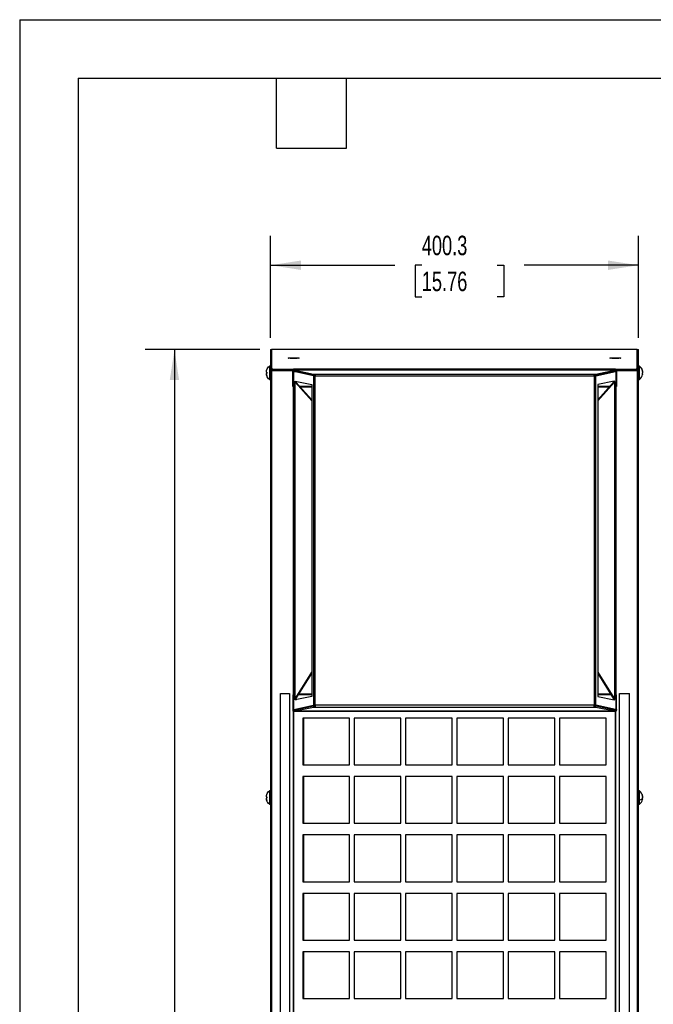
# Model space of a CAD drawing. Header units: millimetres. Extents: x 0 to 2794, y 0 to 2159.
# Tile 3 of 16: x 0 to 689, y 1088 to 2159. Entities that reach past the tile are written whole.
import ezdxf

# ---------------------------------------------------------------- set-up
doc = ezdxf.new("R2010")
doc.units = ezdxf.units.MM
doc.header["$LTSCALE"] = 10
doc.layers.add('DIMENSIONS', color=140, linetype='Continuous', lineweight=25)
doc.layers.add('TEXT', color=140, linetype='Continuous', lineweight=25)
doc.styles.add('SLDTEXTSTYLE0', font='TXT', dxfattribs={"width": 0.7})
doc.dimstyles.new('SLDDIMSTYLE2', dxfattribs={"dimtxt": 21.580078, "dimasz": 33.02, "dimexe": 0, "dimexo": 0.0625, "dimgap": 5.39502, "dimtad": 0, "dimtih": 1, "dimtoh": 1, "dimdec": 1, "dimrnd": 1e-09, "dimzin": 12, "dimdsep": 46, "dimtxsty": 'SLDTEXTSTYLE0', "dimsah": 1, "dimcen": 0.09, "dimadec": 0, "dimazin": 3, "dimtfac": 1, "dimtdec": 1, "dimtofl": 0, "dimtmove": 0, "dimatfit": 3, "dimfxl": 0, "dimfrac": 2, "dimtolj": 1, "dimtzin": 12, "dimarcsym": 0})

# ---------------------------------------------------------------- blocks, each defined once
blk = doc.blocks.new('_D_19')
at = {"layer": 'DIMENSIONS'}
for p, q in [((261.4, 1800.2), (136.6, 1800.2)), ((168.4, 1800.2), (168.4, 987.3)), ((127.3, 948.2), (120.1, 948.2)), ((120.1, 948.2), (120.1, 913.9)), ((209.4, 948.2), (216.7, 948.2)), ((216.7, 948.2), (216.7, 913.9)), ((120.1, 913.9), (127.3, 913.9)), ((216.7, 913.9), (209.4, 913.9)), ((168.4, 348.1), (168.4, 909.1)), ((284.1, 348.1), (136.6, 348.1))]:
    blk.add_line(p, q, dxfattribs=at)
for points in [[(168.4, 1800.2), (163.3, 1767.2), (173.4, 1767.2)], [(168.4, 348.1), (173.4, 381.1), (163.3, 381.1)]]:
    blk.add_solid(points, dxfattribs=at)
at = {"layer": 'DIMENSIONS', "char_height": 21.17, "attachment_point": 1, "style": 'SLDTEXTSTYLE0'}
for s, insert in [('1452.1', (118.3, 980.3)), ('57.17', (127.3, 941.2))]:
    blk.add_mtext(s, dxfattribs=dict(at, insert=insert))
blk = doc.blocks.new('_D_20')
at = {"layer": 'DIMENSIONS'}
for p, q in [((272.9, 1812.9), (272.9, 1923.8)), ((673.2, 1812.9), (673.2, 1923.8)), ((272.9, 1892), (408.1, 1892)), ((437.4, 1892), (430.1, 1892)), ((430.1, 1892), (430.1, 1857.7)), ((519.4, 1892), (526.7, 1892)), ((526.7, 1892), (526.7, 1857.7)), ((673.2, 1892), (548.7, 1892)), ((430.1, 1857.7), (437.4, 1857.7)), ((526.7, 1857.7), (519.4, 1857.7))]:
    blk.add_line(p, q, dxfattribs=at)
for points in [[(272.9, 1892), (305.9, 1886.9), (305.9, 1897.1)], [(673.2, 1892), (640.1, 1897.1), (640.1, 1886.9)]]:
    blk.add_solid(points, dxfattribs=at)
at = {"layer": 'DIMENSIONS', "char_height": 21.17, "attachment_point": 1, "style": 'SLDTEXTSTYLE0'}
for s, insert in [('400.3', (437.4, 1924.1)), ('15.76', (437.4, 1885))]:
    blk.add_mtext(s, dxfattribs=dict(at, insert=insert))

msp = doc.modelspace()

# ---------------------------------------------------------------- linework, layer by layer
at = {"color": 7, "linetype": 'Continuous'}
for q in [(0.02, 0.03), (2794.02, 2159.03)]:
    msp.add_line((0.02, 2159.03), q, dxfattribs=at)
for p, q in [((272.87, 1800.2), (274.01, 1800.2)), ((272.87, 1800.2), (272.87, 1779.36)), ((274.01, 1800.2), (274.01, 1779.36)), ((274.11, 1800.19), (274.11, 1779.38)), ((671.91, 1800.19), (274.11, 1800.19)), ((671.91, 1779.38), (671.91, 1800.19)), ((672.01, 1800.2), (673.15, 1800.2)), ((672.01, 1779.36), (672.01, 1800.2)), ((673.15, 1779.36), (673.15, 1800.2)), ((274.01, 1788.72), (274.11, 1788.75)), ((298.01, 1790.68), (298.01, 1791.31)), ((648.01, 1790.68), (648.01, 1791.31)), ((272.87, 1778.05), (272.07, 1778.05)), ((272.87, 1779.36), (274.01, 1779.36)), ((272.87, 1779.36), (272.87, 1777.5)), ((274.11, 1781.55), (274.01, 1781.55)), ((274.01, 1779.36), (274.01, 1777.5)), ((274.11, 1779.38), (274.72, 1779.38)), ((274.11, 1778.24), (274.11, 1779.38)), ((274.11, 1778.24), (274.72, 1778.24)), ((274.11, 1778.24), (274.11, 1777.51)), ((274.72, 1779.38), (274.72, 1778.24)), ((275.25, 1778.05), (275.25, 1777.47)), ((275.3, 1779.34), (297.89, 1779.02)), ((275.3, 1778.2), (275.3, 1779.34)), ((275.3, 1778.2), (297.63, 1777.89)), ((276.68, 1778.05), (276.68, 1777.45)), ((278.61, 1777.43), (278.61, 1778.15)), ((279.96, 1778.13), (279.96, 1777.41)), ((280.41, 1778.13), (280.41, 1777.4)), ((296.04, 1777.91), (296.04, 1777.18)), ((296.75, 1777.9), (296.75, 1777.17)), ((648.73, 1778.21), (297.8, 1778.21)), ((297.82, 1778.2), (319.58, 1773.63)), ((297.82, 1778.2), (648.71, 1778.2)), ((297.82, 1778.2), (297.82, 1777.06)), ((297.89, 1779.02), (297.89, 1778.21)), ((648.13, 1779.02), (297.89, 1779.02)), ((626.95, 1773.63), (648.71, 1778.2)), ((648.13, 1779.02), (670.72, 1779.34)), ((648.13, 1779.02), (648.13, 1778.21)), ((648.71, 1777.06), (648.71, 1778.2)), ((648.9, 1777.89), (670.72, 1778.2)), ((663.1, 1778.09), (663.1, 1777.37)), ((663.54, 1778.1), (663.54, 1777.37)), ((664.68, 1777.39), (664.68, 1778.05)), ((666.04, 1777.41), (666.04, 1778.13)), ((666.83, 1778.14), (666.83, 1777.42)), ((668.25, 1778.16), (668.25, 1777.44)), ((669.75, 1777.46), (669.75, 1778.05)), ((670.77, 1778.05), (669.88, 1778.05)), ((670.72, 1779.34), (670.72, 1778.2)), ((670.77, 1777.47), (670.77, 1778.2)), ((671.3, 1779.38), (671.91, 1779.38)), ((671.3, 1778.24), (671.3, 1779.38)), ((671.3, 1778.24), (671.91, 1778.24)), ((671.91, 1778.24), (671.91, 1779.38)), ((671.91, 1777.51), (671.91, 1778.24)), ((672.01, 1778.05), (671.91, 1778.05)), ((672.01, 1777.5), (672.01, 1779.36)), ((672.01, 1779.36), (673.15, 1779.36)), ((673.15, 1777.5), (673.15, 1779.36)), ((673.95, 1778.05), (673.15, 1778.05)), ((674.33, 1782.33), (673.95, 1782.33)), ((268.87, 1775.75), (268.45, 1775.79)), ((268.87, 1774.36), (268.45, 1774.32)), ((272.87, 1775.05), (272.07, 1775.05)), ((272.07, 1772.05), (272.87, 1772.05)), ((272.87, 1777.5), (272.87, 348.05)), ((272.87, 1777.5), (274.01, 1777.5)), ((274.3, 348.05), (274.3, 1777.48)), ((274.3, 1777.48), (297.61, 1777.15)), ((274.3, 1777.48), (274.59, 1777.48)), ((274.59, 1777.48), (297.47, 1777.16)), ((297.33, 1760.25), (297.33, 1776.27)), ((297.33, 1776.27), (301.57, 1776.27)), ((297.82, 1777.06), (319.58, 1772.49)), ((297.94, 1775.26), (297.94, 1759.25)), ((319.69, 1771.74), (298.19, 1776.26)), ((298.19, 1776.26), (299.3, 1776.26)), ((320.8, 1771.74), (299.3, 1776.26)), ((321.56, 1772.27), (318.33, 1772.27)), ((319.58, 1773.63), (321.56, 1773.63)), ((319.58, 1773.63), (319.58, 1772.49)), ((319.58, 1772.49), (321.56, 1772.49)), ((319.69, 1771.74), (319.69, 1413.46)), ((319.69, 1771.74), (320.8, 1771.74)), ((321.56, 1773.63), (624.97, 1773.63)), ((321.56, 1413.49), (321.56, 1771.71)), ((321.56, 1771.71), (624.97, 1771.71)), ((624.97, 1773.63), (626.95, 1773.63)), ((624.97, 1772.49), (626.95, 1772.49)), ((628.21, 1772.27), (624.97, 1772.27)), ((624.97, 1771.71), (624.97, 1413.49)), ((625.74, 1771.74), (647.24, 1776.26)), ((625.74, 1771.74), (626.85, 1771.74)), ((626.85, 1771.74), (648.34, 1776.26)), ((626.85, 1413.46), (626.85, 1771.74)), ((626.95, 1772.49), (648.71, 1777.06)), ((626.95, 1772.49), (626.95, 1773.63)), ((644.97, 1776.27), (649.21, 1776.27)), ((647.24, 1776.26), (648.34, 1776.26)), ((648.6, 1775.26), (648.6, 1759.25)), ((649.06, 1777.16), (671.72, 1777.48)), ((649.06, 1777.17), (671.43, 1777.48)), ((649.21, 1776.27), (649.21, 1760.25)), ((671.43, 1777.48), (671.72, 1777.48)), ((671.72, 1777.48), (671.72, 348.05)), ((672.01, 1777.5), (673.15, 1777.5)), ((673.15, 348.05), (673.15, 1777.5)), ((673.15, 1773.85), (673.95, 1773.85)), ((673.15, 1772.05), (673.95, 1772.05)), ((673.95, 1767.78), (674.33, 1767.78)), ((677.15, 1773.74), (677.57, 1773.75)), ((677.15, 1773.73), (677.65, 1773.69)), ((677.15, 1773.72), (677.57, 1773.68)), ((677.26, 1774.53), (677.65, 1774.52)), ((677.59, 1776.41), (677.65, 1776.42)), ((297.94, 1760.25), (297.33, 1760.25)), ((297.61, 1760.25), (297.61, 1424.95)), ((297.88, 1759.25), (297.88, 1425.95)), ((297.94, 1759.25), (297.94, 1425.95)), ((299.04, 1765.46), (299.87, 1765.46)), ((299.04, 1764.89), (299.04, 1765.46)), ((299.17, 1764.89), (299.04, 1764.89)), ((299.17, 1420.31), (299.17, 1764.89)), ((299.17, 1764.89), (300.28, 1764.89)), ((299.55, 1420.48), (299.55, 1764.77)), ((317.75, 1744.51), (299.55, 1764.77)), ((299.55, 1764.77), (300.44, 1764.77)), ((299.87, 1765.89), (317.75, 1762.13)), ((299.87, 1765.46), (299.87, 1765.89)), ((299.87, 1765.46), (300.98, 1765.46)), ((300.15, 1764.89), (300.15, 1765.46)), ((317.75, 1745.5), (300.44, 1764.77)), ((300.98, 1765.46), (300.98, 1765.66)), ((317.75, 1760.25), (304.5, 1760.25)), ((317.75, 1759.25), (305.4, 1759.25)), ((317.75, 1762.13), (317.75, 1423.07)), ((646.66, 1765.89), (628.78, 1762.13)), ((646.99, 1764.77), (628.78, 1744.51)), ((646.1, 1764.77), (628.78, 1745.5)), ((628.78, 1762.13), (628.78, 1423.07)), ((642.04, 1760.25), (628.78, 1760.25)), ((641.14, 1759.25), (628.78, 1759.25)), ((645.55, 1765.46), (645.55, 1765.66)), ((646.66, 1765.46), (645.55, 1765.46)), ((646.99, 1764.77), (646.1, 1764.77)), ((646.25, 1764.89), (647.36, 1764.89)), ((646.39, 1764.89), (646.39, 1765.46)), ((646.66, 1765.46), (646.66, 1765.89)), ((647.5, 1765.46), (646.66, 1765.46)), ((646.99, 1764.77), (646.99, 1420.48)), ((647.36, 1420.31), (647.36, 1764.89)), ((647.36, 1764.89), (647.5, 1764.89)), ((647.5, 1764.89), (647.5, 1765.46)), ((649.21, 1760.25), (648.6, 1760.25)), ((648.6, 1759.25), (648.6, 1425.95)), ((648.66, 1425.95), (648.66, 1759.25)), ((299.55, 1420.48), (317.75, 1449.41)), ((300.44, 1420.48), (317.75, 1448)), ((628.78, 1449.41), (646.99, 1420.48)), ((628.78, 1448), (646.1, 1420.48)), ((283.71, 1426.18), (293.59, 1426.18)), ((283.71, 561.18), (283.71, 1426.18)), ((293.59, 1426.18), (293.59, 561.18)), ((297.33, 1424.95), (297.33, 1408.92)), ((297.94, 1424.95), (297.33, 1424.95)), ((297.94, 1425.95), (297.94, 1409.94)), ((317.75, 1424.95), (303.25, 1424.95)), ((303.88, 1425.95), (317.75, 1425.95)), ((628.78, 1425.95), (642.66, 1425.95)), ((643.29, 1424.95), (628.78, 1424.95)), ((648.6, 1425.95), (648.6, 1409.94)), ((649.21, 1424.95), (648.6, 1424.95)), ((649.21, 1408.92), (649.21, 1424.95)), ((652.43, 561.18), (652.43, 1426.18)), ((652.43, 1426.18), (663.51, 1426.18)), ((663.51, 561.18), (663.51, 1426.18)), ((298.19, 1408.94), (319.69, 1413.46)), ((299.04, 1420.31), (299.17, 1420.31)), ((299.04, 1419.74), (299.04, 1420.31)), ((299.87, 1419.74), (299.04, 1419.74)), ((300.28, 1420.31), (299.17, 1420.31)), ((299.3, 1408.94), (320.8, 1413.46)), ((299.55, 1420.48), (300.44, 1420.48)), ((317.75, 1423.07), (299.87, 1419.31)), ((299.87, 1419.31), (299.87, 1419.74)), ((299.87, 1419.74), (300.98, 1419.74)), ((300.15, 1419.74), (300.15, 1420.31)), ((300.98, 1419.54), (300.98, 1419.74)), ((320.8, 1413.46), (319.69, 1413.46)), ((624.97, 1413.49), (321.56, 1413.49)), ((626.85, 1413.46), (625.74, 1413.46)), ((647.24, 1408.94), (625.74, 1413.46)), ((648.34, 1408.94), (626.85, 1413.46)), ((628.78, 1423.07), (646.66, 1419.31)), ((645.55, 1419.74), (646.66, 1419.74)), ((646.1, 1420.48), (646.99, 1420.48)), ((647.36, 1420.31), (646.25, 1420.31)), ((646.39, 1419.74), (646.39, 1420.31)), ((646.66, 1419.31), (646.66, 1419.74)), ((646.66, 1419.74), (647.5, 1419.74)), ((647.5, 1420.31), (647.36, 1420.31)), ((647.5, 1419.74), (647.5, 1420.31)), ((297.33, 1408.92), (298.01, 1408.92)), ((297.61, 1407.36), (297.61, 348.05)), ((297.8, 1406.99), (648.73, 1406.99)), ((297.82, 1408.14), (319.58, 1412.7)), ((297.82, 1407), (319.58, 1411.56)), ((297.82, 1408.14), (297.82, 1407)), ((648.71, 1407), (297.82, 1407)), ((298.11, 348.05), (298.11, 1406.99)), ((298.19, 1408.94), (299.3, 1408.94)), ((299.59, 1408.92), (301.57, 1408.92)), ((319.58, 1411.56), (319.58, 1412.7)), ((319.58, 1412.7), (321.56, 1412.7)), ((319.58, 1411.56), (321.56, 1411.56)), ((321.56, 1411.56), (624.97, 1411.56)), ((624.97, 1412.7), (626.95, 1412.7)), ((624.97, 1411.56), (626.95, 1411.56)), ((626.95, 1411.56), (626.95, 1412.7)), ((626.95, 1412.7), (648.71, 1408.14)), ((626.95, 1411.56), (648.71, 1407)), ((644.97, 1408.92), (647.06, 1408.92)), ((647.24, 1408.94), (648.34, 1408.94)), ((647.91, 1406.99), (647.91, 348.05)), ((648.37, 1408.92), (649.21, 1408.92)), ((648.41, 348.05), (648.41, 1406.99)), ((648.71, 1407), (648.71, 1408.14)), ((358.71, 1399.38), (307.91, 1399.38)), ((307.91, 1399.38), (307.91, 1348.58)), ((309.11, 1348.58), (309.11, 1399.38)), ((358.71, 1348.58), (358.71, 1399.38)), ((414.59, 1399.38), (363.79, 1399.38)), ((363.79, 1399.38), (363.79, 1348.58)), ((414.59, 1348.58), (414.59, 1399.38)), ((470.47, 1399.38), (419.67, 1399.38)), ((419.67, 1399.38), (419.67, 1348.58)), ((470.47, 1348.58), (470.47, 1399.38)), ((526.35, 1399.38), (475.55, 1399.38)), ((475.55, 1399.38), (475.55, 1348.58)), ((526.35, 1348.58), (526.35, 1399.38)), ((582.23, 1399.38), (531.43, 1399.38)), ((531.43, 1399.38), (531.43, 1348.58)), ((582.23, 1348.58), (582.23, 1399.38)), ((638.11, 1399.38), (587.31, 1399.38)), ((587.31, 1399.38), (587.31, 1348.58)), ((638.11, 1348.58), (638.11, 1399.38)), ((307.91, 1348.58), (358.71, 1348.58)), ((363.79, 1348.58), (414.59, 1348.58)), ((419.67, 1348.58), (470.47, 1348.58)), ((475.55, 1348.58), (526.35, 1348.58)), ((531.43, 1348.58), (582.23, 1348.58)), ((587.31, 1348.58), (638.11, 1348.58)), ((358.71, 1335.88), (307.91, 1335.88)), ((307.91, 1335.88), (307.91, 1285.08)), ((309.11, 1285.08), (309.11, 1335.88)), ((358.71, 1285.08), (358.71, 1335.88)), ((414.59, 1335.88), (363.79, 1335.88)), ((363.79, 1335.88), (363.79, 1285.08)), ((414.59, 1285.08), (414.59, 1335.88)), ((470.47, 1335.88), (419.67, 1335.88)), ((419.67, 1335.88), (419.67, 1285.08)), ((470.47, 1285.08), (470.47, 1335.88)), ((526.35, 1335.88), (475.55, 1335.88)), ((475.55, 1335.88), (475.55, 1285.08)), ((526.35, 1285.08), (526.35, 1335.88)), ((582.23, 1335.88), (531.43, 1335.88)), ((531.43, 1335.88), (531.43, 1285.08)), ((582.23, 1285.08), (582.23, 1335.88)), ((638.11, 1335.88), (587.31, 1335.88)), ((587.31, 1335.88), (587.31, 1285.08)), ((638.11, 1285.08), (638.11, 1335.88)), ((674.33, 1320.33), (673.95, 1320.33)), ((268.87, 1313.75), (268.45, 1313.79)), ((268.87, 1312.36), (268.45, 1312.32)), ((272.87, 1316.05), (272.07, 1316.05)), ((272.87, 1313.05), (272.07, 1313.05)), ((272.07, 1310.05), (272.87, 1310.05)), ((673.95, 1316.05), (673.15, 1316.05)), ((673.15, 1315.83), (673.95, 1315.83)), ((673.15, 1310.05), (673.95, 1310.05)), ((673.95, 1310.27), (674.33, 1310.27)), ((677.15, 1311.74), (677.57, 1311.71)), ((677.19, 1312.51), (677.65, 1312.49)), ((677.47, 1311.72), (677.57, 1311.72)), ((677.58, 1314.4), (677.65, 1314.4)), ((673.95, 1305.78), (674.33, 1305.78)), ((307.91, 1285.08), (358.71, 1285.08)), ((363.79, 1285.08), (414.59, 1285.08)), ((419.67, 1285.08), (470.47, 1285.08)), ((475.55, 1285.08), (526.35, 1285.08)), ((531.43, 1285.08), (582.23, 1285.08)), ((587.31, 1285.08), (638.11, 1285.08)), ((358.71, 1272.38), (307.91, 1272.38)), ((307.91, 1272.38), (307.91, 1221.58)), ((309.11, 1221.58), (309.11, 1272.38)), ((358.71, 1221.58), (358.71, 1272.38)), ((414.59, 1272.38), (363.79, 1272.38)), ((363.79, 1272.38), (363.79, 1221.58)), ((414.59, 1221.58), (414.59, 1272.38)), ((470.47, 1272.38), (419.67, 1272.38)), ((419.67, 1272.38), (419.67, 1221.58)), ((470.47, 1221.58), (470.47, 1272.38)), ((526.35, 1272.38), (475.55, 1272.38)), ((475.55, 1272.38), (475.55, 1221.58)), ((526.35, 1221.58), (526.35, 1272.38)), ((582.23, 1272.38), (531.43, 1272.38)), ((531.43, 1272.38), (531.43, 1221.58)), ((582.23, 1221.58), (582.23, 1272.38)), ((638.11, 1272.38), (587.31, 1272.38)), ((587.31, 1272.38), (587.31, 1221.58)), ((638.11, 1221.58), (638.11, 1272.38)), ((307.91, 1221.58), (358.71, 1221.58)), ((363.79, 1221.58), (414.59, 1221.58)), ((419.67, 1221.58), (470.47, 1221.58)), ((475.55, 1221.58), (526.35, 1221.58)), ((531.43, 1221.58), (582.23, 1221.58)), ((587.31, 1221.58), (638.11, 1221.58)), ((358.71, 1208.88), (307.91, 1208.88)), ((307.91, 1208.88), (307.91, 1158.08)), ((309.11, 1158.08), (309.11, 1208.88)), ((358.71, 1158.08), (358.71, 1208.88)), ((414.59, 1208.88), (363.79, 1208.88)), ((363.79, 1208.88), (363.79, 1158.08)), ((414.59, 1158.08), (414.59, 1208.88)), ((470.47, 1208.88), (419.67, 1208.88)), ((419.67, 1208.88), (419.67, 1158.08)), ((470.47, 1158.08), (470.47, 1208.88)), ((526.35, 1208.88), (475.55, 1208.88)), ((475.55, 1208.88), (475.55, 1158.08)), ((526.35, 1158.08), (526.35, 1208.88)), ((582.23, 1208.88), (531.43, 1208.88)), ((531.43, 1208.88), (531.43, 1158.08)), ((582.23, 1158.08), (582.23, 1208.88)), ((638.11, 1208.88), (587.31, 1208.88)), ((587.31, 1208.88), (587.31, 1158.08)), ((638.11, 1158.08), (638.11, 1208.88)), ((307.91, 1158.08), (358.71, 1158.08)), ((363.79, 1158.08), (414.59, 1158.08)), ((419.67, 1158.08), (470.47, 1158.08)), ((475.55, 1158.08), (526.35, 1158.08)), ((531.43, 1158.08), (582.23, 1158.08)), ((587.31, 1158.08), (638.11, 1158.08)), ((358.71, 1145.38), (307.91, 1145.38)), ((307.91, 1145.38), (307.91, 1094.58)), ((309.11, 1094.58), (309.11, 1145.38)), ((358.71, 1094.58), (358.71, 1145.38)), ((414.59, 1145.38), (363.79, 1145.38)), ((363.79, 1145.38), (363.79, 1094.58)), ((414.59, 1094.58), (414.59, 1145.38)), ((470.47, 1145.38), (419.67, 1145.38)), ((419.67, 1145.38), (419.67, 1094.58)), ((470.47, 1094.58), (470.47, 1145.38)), ((526.35, 1145.38), (475.55, 1145.38)), ((475.55, 1145.38), (475.55, 1094.58)), ((526.35, 1094.58), (526.35, 1145.38)), ((582.23, 1145.38), (531.43, 1145.38)), ((531.43, 1145.38), (531.43, 1094.58)), ((582.23, 1094.58), (582.23, 1145.38)), ((638.11, 1145.38), (587.31, 1145.38)), ((587.31, 1145.38), (587.31, 1094.58)), ((638.11, 1094.58), (638.11, 1145.38)), ((307.91, 1094.58), (358.71, 1094.58)), ((363.79, 1094.58), (414.59, 1094.58)), ((419.67, 1094.58), (470.47, 1094.58)), ((475.55, 1094.58), (526.35, 1094.58)), ((531.43, 1094.58), (582.23, 1094.58)), ((587.31, 1094.58), (638.11, 1094.58))]:
    msp.add_line(p, q)
at = {"flags": 128}
for points in [[(272.07, 1782.33), (271.85, 1782.33), (271.69, 1782.33)], [(669.54, 1777.39), (669.66, 1777.6), (669.88, 1778.05)], [(674.33, 1781.71), (674.12, 1781.71), (673.95, 1781.71)], [(271.69, 1767.78), (271.9, 1767.78), (272.07, 1767.78)], [(649.21, 1776.27), (649.21, 1776.27)], [(297.33, 1408.92), (297.33, 1408.92)], [(649.21, 1408.92), (649.21, 1408.92)], [(272.07, 1320.33), (271.85, 1320.33), (271.69, 1320.33)], [(271.69, 1305.78), (271.9, 1305.78), (272.07, 1305.78)]]:
    msp.add_lwpolyline(points, dxfattribs=at)
for centre, start, end in [((668.33, 1775.05), 11.69323, 50.33655), ((668.33, 1775.05), 309.66326, 348.70666), ((668.33, 1313.05), 12.29351, 50.42858), ((668.33, 1313.05), 309.53323, 348.47244)]:
    msp.add_arc(centre, 9.43, start, end)
for points, knots in [([(298.01, 1790.68), (297.93, 1790.68), (297.77, 1790.68), (297.54, 1790.68), (297.31, 1790.68), (297.07, 1790.68), (296.72, 1790.69), (296.27, 1790.69), (295.71, 1790.7), (295.18, 1790.72), (294.5, 1790.74), (293.74, 1790.77), (292.99, 1790.82), (292.43, 1790.87), (292.09, 1790.93), (291.97, 1790.99), (292.09, 1791.06), (292.43, 1791.12), (292.99, 1791.17), (293.74, 1791.22), (294.5, 1791.25), (295.18, 1791.27), (295.71, 1791.28), (296.27, 1791.3), (296.77, 1791.3), (297.23, 1791.31), (297.62, 1791.31), (297.88, 1791.31), (298.01, 1791.31)], [0, 0, 0, 0, 0.0125213, 0.0250198, 0.0375151, 0.0500263, 0.0625729, 0.0938366, 0.1251111, 0.1563508, 0.1876557, 0.2501256, 0.3125944, 0.3750643, 0.4375331, 0.500003, 0.5624718, 0.6249417, 0.6874104, 0.7498804, 0.8123491, 0.8436184, 0.8748946, 0.9061384, 0.9374402, 0.9582956, 0.9791189, 1, 1, 1, 1]), ([(298.01, 1791.31), (298.09, 1791.31), (298.25, 1791.31), (298.48, 1791.31), (298.72, 1791.31), (298.95, 1791.3), (299.3, 1791.3), (299.76, 1791.3), (300.31, 1791.28), (300.84, 1791.27), (301.52, 1791.25), (302.28, 1791.22), (303.03, 1791.17), (303.59, 1791.12), (303.93, 1791.06), (304.05, 1790.99), (303.93, 1790.93), (303.59, 1790.87), (303.03, 1790.82), (302.28, 1790.77), (301.52, 1790.74), (300.84, 1790.72), (300.31, 1790.7), (299.76, 1790.69), (299.25, 1790.69), (298.79, 1790.68), (298.4, 1790.68), (298.14, 1790.68), (298.01, 1790.68)], [0, 0, 0, 0, 0.0125213, 0.0250198, 0.0375151, 0.0500263, 0.0625729, 0.0938366, 0.1251111, 0.1563508, 0.1876557, 0.2501256, 0.3125944, 0.3750643, 0.4375331, 0.500003, 0.5624718, 0.6249417, 0.6874104, 0.7498804, 0.8123491, 0.8436184, 0.8748946, 0.9061384, 0.9374402, 0.9582956, 0.9791189, 1, 1, 1, 1]), ([(648.01, 1790.68), (647.93, 1790.68), (647.77, 1790.68), (647.54, 1790.68), (647.31, 1790.68), (647.07, 1790.68), (646.72, 1790.69), (646.27, 1790.69), (645.71, 1790.7), (645.18, 1790.72), (644.5, 1790.74), (643.74, 1790.77), (642.99, 1790.82), (642.43, 1790.87), (642.09, 1790.93), (641.97, 1790.99), (642.09, 1791.06), (642.43, 1791.12), (642.99, 1791.17), (643.74, 1791.22), (644.5, 1791.25), (645.18, 1791.27), (645.71, 1791.28), (646.27, 1791.3), (646.77, 1791.3), (647.23, 1791.31), (647.62, 1791.31), (647.88, 1791.31), (648.01, 1791.31)], [0, 0, 0, 0, 0.01252127, 0.02501984, 0.03751506, 0.05002632, 0.06257292, 0.09383663, 0.12511108, 0.15635084, 0.18765567, 0.25012558, 0.31259437, 0.37506427, 0.43753306, 0.50000296, 0.56247175, 0.62494166, 0.68741045, 0.74988035, 0.81234914, 0.84361837, 0.87489464, 0.90613836, 0.93744025, 0.95829561, 0.97911891, 1, 1, 1, 1]), ([(648.01, 1791.31), (648.09, 1791.31), (648.25, 1791.31), (648.48, 1791.31), (648.72, 1791.31), (648.95, 1791.3), (649.3, 1791.3), (649.76, 1791.3), (650.31, 1791.28), (650.84, 1791.27), (651.52, 1791.25), (652.28, 1791.22), (653.03, 1791.17), (653.59, 1791.12), (653.93, 1791.06), (654.05, 1790.99), (653.93, 1790.93), (653.59, 1790.87), (653.03, 1790.82), (652.28, 1790.77), (651.52, 1790.74), (650.84, 1790.72), (650.31, 1790.7), (649.76, 1790.69), (649.25, 1790.69), (648.79, 1790.68), (648.4, 1790.68), (648.14, 1790.68), (648.01, 1790.68)], [0, 0, 0, 0, 0.0125213, 0.0250198, 0.0375151, 0.0500263, 0.0625729, 0.0938366, 0.1251111, 0.1563508, 0.1876557, 0.2501256, 0.3125944, 0.3750643, 0.4375331, 0.500003, 0.5624718, 0.6249417, 0.6874104, 0.7498804, 0.8123491, 0.8436184, 0.8748946, 0.9061384, 0.9374402, 0.9582956, 0.9791189, 1, 1, 1, 1]), ([(268.45, 1776.8), (268.47, 1776.9), (268.51, 1777.11), (268.58, 1777.41), (268.67, 1777.72), (268.76, 1778.02), (268.83, 1778.22), (268.87, 1778.32)], [0, 0, 0, 0, 0.2002236, 0.4001118, 0.5998881, 0.7997764, 1, 1, 1, 1]), ([(268.87, 1778.39), (269.16, 1779.15), (269.55, 1779.89), (270.51, 1781.22), (271.07, 1781.82), (271.69, 1782.33)], [0, 0, 0, 0, 0.5, 0.5, 1, 1, 1, 1]), ([(271.69, 1782.33), (271.69, 1782.33), (271.69, 1782.14), (271.69, 1781.41), (271.69, 1780.87), (271.69, 1779.52), (271.69, 1778.72), (271.69, 1776.96), (271.69, 1776), (271.69, 1774.1), (271.69, 1773.15), (271.69, 1771.39), (271.69, 1770.58), (271.69, 1769.24), (271.69, 1768.7), (271.69, 1767.97), (271.69, 1767.78), (271.69, 1767.78)], [0, 0, 0, 0, 0.125, 0.125, 0.25, 0.25, 0.375, 0.375, 0.5, 0.5, 0.625, 0.625, 0.75, 0.75, 0.875, 0.875, 1, 1, 1, 1]), ([(272.07, 1767.78), (272.07, 1767.78), (272.07, 1767.97), (272.07, 1768.7), (272.07, 1769.24), (272.07, 1770.58), (272.07, 1771.39), (272.07, 1773.15), (272.07, 1774.1), (272.07, 1776), (272.07, 1776.96), (272.07, 1778.72), (272.07, 1779.52), (272.07, 1780.87), (272.07, 1781.41), (272.07, 1782.14), (272.07, 1782.33), (272.07, 1782.33)], [0, 0, 0, 0, 0.125, 0.125, 0.25, 0.25, 0.375, 0.375, 0.5, 0.5, 0.625, 0.625, 0.75, 0.75, 0.875, 0.875, 1, 1, 1, 1]), ([(274.72, 1779.38), (274.72, 1779.38), (274.72, 1779.38), (274.73, 1779.37), (274.76, 1779.37), (274.81, 1779.36), (274.88, 1779.36), (274.96, 1779.35), (275.07, 1779.35), (275.18, 1779.34), (275.26, 1779.34), (275.3, 1779.34)], [0, 0, 0, 0, 0.0832556, 0.1663248, 0.2502083, 0.3750306, 0.5000424, 0.6244721, 0.7496266, 0.8747167, 1, 1, 1, 1]), ([(274.72, 1778.24), (274.72, 1778.23), (274.78, 1778.22), (274.98, 1778.21), (275.14, 1778.2), (275.3, 1778.2)], [0, 0, 0, 0, 0.5, 0.5, 1, 1, 1, 1]), ([(297.33, 1776.27), (297.37, 1776.54), (297.41, 1776.8), (297.49, 1777.28), (297.53, 1777.5), (297.61, 1777.85), (297.66, 1778), (297.74, 1778.18), (297.78, 1778.22), (297.82, 1778.2)], [0, 0, 0, 0, 0.25, 0.25, 0.5, 0.5, 0.75, 0.75, 1, 1, 1, 1]), ([(297.89, 1779.02), (297.91, 1779.02), (297.96, 1779.02), (298.03, 1779.01), (298.08, 1778.96), (298.12, 1778.83), (298.14, 1778.61), (298.14, 1778.39), (298.14, 1778.24), (298.13, 1778.21)], [0, 0, 0, 0, 0.0457794, 0.103821, 0.2667527, 0.4583211, 0.7061117, 0.9277847, 1, 1, 1, 1]), ([(647.89, 1778.21), (647.89, 1778.24), (647.88, 1778.39), (647.88, 1778.61), (647.9, 1778.83), (647.94, 1778.96), (647.99, 1779.01), (648.07, 1779.02), (648.11, 1779.02), (648.13, 1779.02)], [0, 0, 0, 0, 0.0659101, 0.2941916, 0.5418332, 0.733361, 0.8962169, 0.954235, 1, 1, 1, 1]), ([(648.71, 1778.2), (648.76, 1778.22), (648.8, 1778.18), (648.88, 1778), (648.92, 1777.85), (649, 1777.5), (649.04, 1777.28), (649.12, 1776.8), (649.17, 1776.54), (649.21, 1776.27)], [0, 0, 0, 0, 0.25, 0.25, 0.5, 0.5, 0.75, 0.75, 1, 1, 1, 1]), ([(669.09, 1777.45), (669.09, 1777.53), (669.09, 1777.66), (669.09, 1778.02), (669.09, 1778.18)], [0, 0, 0, 0, 0.5608724, 1, 1, 1, 1]), ([(670.72, 1779.34), (670.75, 1779.34), (670.8, 1779.34), (670.88, 1779.34), (670.97, 1779.35), (671.06, 1779.35), (671.14, 1779.36), (671.21, 1779.36), (671.26, 1779.37), (671.3, 1779.37), (671.3, 1779.38), (671.3, 1779.38)], [0, 0, 0, 0, 0.0832556, 0.1663248, 0.2502083, 0.3750306, 0.5000424, 0.6244721, 0.7496266, 0.8747167, 1, 1, 1, 1]), ([(670.72, 1778.2), (670.89, 1778.2), (671.04, 1778.21), (671.25, 1778.22), (671.3, 1778.23), (671.3, 1778.24)], [0, 0, 0, 0, 0.5, 0.5, 1, 1, 1, 1]), ([(673.95, 1782.3), (673.95, 1782.31), (673.95, 1782.49), (673.95, 1782.09), (673.95, 1781.71)], [0, 0, 0, 0, 0.0511533, 1, 1, 1, 1]), ([(673.95, 1781.71), (673.95, 1781.23), (673.95, 1780.26), (673.95, 1777.75), (673.95, 1774.9), (673.95, 1772.04), (673.95, 1769.68), (673.95, 1768.07), (673.95, 1767.89), (673.95, 1767.81)], [0, 0, 0, 0, 0.1439659, 0.2879318, 0.4318977, 0.5758636, 0.7198295, 0.8637954, 1, 1, 1, 1]), ([(674.33, 1781.71), (674.33, 1782.09), (674.33, 1782.49), (674.33, 1782.31), (674.33, 1782.3)], [0, 0, 0, 0, 0.9488467, 1, 1, 1, 1]), ([(674.33, 1767.81), (674.33, 1767.89), (674.33, 1768.07), (674.33, 1769.68), (674.33, 1772.04), (674.33, 1774.9), (674.33, 1777.75), (674.33, 1780.26), (674.33, 1781.23), (674.33, 1781.71)], [0, 0, 0, 0, 0.1360724, 0.2800603, 0.4240483, 0.5680362, 0.7120241, 0.8560121, 1, 1, 1, 1]), ([(674.33, 1781.71), (674.95, 1781.25), (675.51, 1780.7), (676.47, 1779.48), (676.86, 1778.81), (677.15, 1778.11)], [0, 0, 0, 0, 0.5, 0.5, 1, 1, 1, 1]), ([(677.57, 1776.95), (677.55, 1777.04), (677.51, 1777.23), (677.44, 1777.51), (677.35, 1777.78), (677.26, 1778.05), (677.19, 1778.23), (677.15, 1778.32)], [0, 0, 0, 0, 0.20022363, 0.40011185, 0.59988814, 0.79977637, 1, 1, 1, 1]), ([(677.15, 1777.76), (677.19, 1777.67), (677.26, 1777.48), (677.35, 1777.21), (677.44, 1776.92), (677.51, 1776.64), (677.55, 1776.45), (677.57, 1776.36)], [0, 0, 0, 0, 0.2002236, 0.4001119, 0.5998881, 0.7997764, 1, 1, 1, 1]), ([(268.87, 1775.75), (268.83, 1775.75), (268.76, 1775.76), (268.67, 1775.77), (268.58, 1775.77), (268.51, 1775.78), (268.47, 1775.78), (268.45, 1775.79)], [0, 0, 0, 0, 0.2002236, 0.4001119, 0.5998882, 0.7997764, 1, 1, 1, 1]), ([(268.45, 1774.32), (268.47, 1774.32), (268.51, 1774.32), (268.58, 1774.33), (268.67, 1774.34), (268.76, 1774.35), (268.83, 1774.35), (268.87, 1774.36)], [0, 0, 0, 0, 0.2002236, 0.4001118, 0.5998881, 0.7997764, 1, 1, 1, 1]), ([(268.87, 1771.79), (268.83, 1771.89), (268.76, 1772.09), (268.67, 1772.39), (268.58, 1772.69), (268.51, 1773), (268.47, 1773.2), (268.45, 1773.31)], [0, 0, 0, 0, 0.20022363, 0.40011185, 0.59988815, 0.79977637, 1, 1, 1, 1]), ([(268.45, 1773.31), (268.47, 1773.2), (268.51, 1773), (268.58, 1772.69), (268.67, 1772.39), (268.76, 1772.09), (268.83, 1771.89), (268.87, 1771.79)], [0, 0, 0, 0, 0.2002236, 0.4001118, 0.5998881, 0.7997764, 1, 1, 1, 1]), ([(271.69, 1767.78), (271.07, 1768.28), (270.51, 1768.88), (269.55, 1770.22), (269.16, 1770.95), (268.87, 1771.72)], [0, 0, 0, 0, 0.5, 0.5, 1, 1, 1, 1]), ([(274.3, 1777.48), (274.25, 1777.48), (274.16, 1777.48), (274.03, 1777.48), (273.91, 1777.48), (273.78, 1777.49), (273.67, 1777.49), (273.56, 1777.49), (273.45, 1777.49), (273.35, 1777.49), (273.24, 1777.49), (273.12, 1777.49), (273, 1777.49), (272.92, 1777.5), (272.88, 1777.5), (272.87, 1777.5), (272.87, 1777.5)], [0, 0, 0, 0, 0.0555816, 0.1111637, 0.1667463, 0.2223296, 0.2779133, 0.3334976, 0.3890825, 0.444668, 0.500254, 0.6054344, 0.7079984, 0.8079467, 0.9052803, 1, 1, 1, 1]), ([(274.59, 1777.48), (274.52, 1777.48), (274.44, 1777.48), (274.29, 1777.49), (274.23, 1777.49), (274.12, 1777.49), (274.08, 1777.49), (274.02, 1777.5), (274.01, 1777.5), (274.01, 1777.5)], [0, 0, 0, 0, 0.25, 0.25, 0.5, 0.5, 0.75, 0.75, 1, 1, 1, 1]), ([(297.33, 1776.27), (297.41, 1776.49), (297.49, 1776.7), (297.66, 1776.99), (297.74, 1777.07), (297.82, 1777.06)], [0, 0, 0, 0, 0.5, 0.5, 1, 1, 1, 1]), ([(298.19, 1776.26), (298.18, 1776.26), (298.17, 1776.26), (298.14, 1776.25), (298.12, 1776.23), (298.09, 1776.19), (298.05, 1776.11), (298.01, 1775.99), (297.98, 1775.83), (297.95, 1775.66), (297.94, 1775.46), (297.94, 1775.33), (297.94, 1775.26)], [0, 0, 0, 0, 0.0627565, 0.1249482, 0.1872249, 0.2502337, 0.3748559, 0.5001534, 0.6247757, 0.7500731, 0.8748683, 1, 1, 1, 1]), ([(321.56, 1771.71), (321.13, 1771.71), (320.71, 1771.72), (320.04, 1771.73), (319.79, 1771.73), (319.69, 1771.74)], [0, 0, 0, 0, 0.5, 0.5, 1, 1, 1, 1]), ([(320.8, 1771.74), (320.84, 1771.73), (320.94, 1771.73), (321.21, 1771.72), (321.39, 1771.71), (321.56, 1771.71)], [0, 0, 0, 0, 0.5, 0.5, 1, 1, 1, 1]), ([(321.56, 1773.63), (321.56, 1773.62), (321.56, 1773.56), (321.56, 1773.36), (321.56, 1773.21), (321.56, 1772.86), (321.56, 1772.65), (321.56, 1772.2), (321.56, 1771.95), (321.56, 1771.71)], [0, 0, 0, 0, 0.25, 0.25, 0.5, 0.5, 0.75, 0.75, 1, 1, 1, 1]), ([(624.97, 1771.71), (624.97, 1771.95), (624.97, 1772.2), (624.97, 1772.65), (624.97, 1772.86), (624.97, 1773.21), (624.97, 1773.36), (624.97, 1773.56), (624.97, 1773.62), (624.97, 1773.63)], [0, 0, 0, 0, 0.25, 0.25, 0.5, 0.5, 0.75, 0.75, 1, 1, 1, 1]), ([(626.85, 1771.74), (626.74, 1771.73), (626.5, 1771.73), (625.83, 1771.72), (625.4, 1771.71), (624.97, 1771.71)], [0, 0, 0, 0, 0.5, 0.5, 1, 1, 1, 1]), ([(624.97, 1771.71), (625.15, 1771.71), (625.32, 1771.72), (625.6, 1771.73), (625.7, 1771.73), (625.74, 1771.74)], [0, 0, 0, 0, 0.5, 0.5, 1, 1, 1, 1]), ([(648.34, 1776.26), (648.38, 1776.26), (648.41, 1776.24), (648.47, 1776.15), (648.5, 1776.08), (648.55, 1775.89), (648.57, 1775.78), (648.59, 1775.53), (648.6, 1775.39), (648.6, 1775.26)], [0, 0, 0, 0, 0.25, 0.25, 0.5, 0.5, 0.75, 0.75, 1, 1, 1, 1]), ([(648.71, 1777.06), (648.8, 1777.07), (648.88, 1776.99), (649.04, 1776.7), (649.12, 1776.49), (649.21, 1776.27)], [0, 0, 0, 0, 0.5, 0.5, 1, 1, 1, 1]), ([(672.01, 1777.5), (672.01, 1777.5), (672, 1777.5), (671.94, 1777.49), (671.9, 1777.49), (671.79, 1777.49), (671.73, 1777.49), (671.58, 1777.48), (671.5, 1777.48), (671.43, 1777.48)], [0, 0, 0, 0, 0.25, 0.25, 0.5, 0.5, 0.75, 0.75, 1, 1, 1, 1]), ([(673.15, 1777.5), (673.15, 1777.5), (673.15, 1777.5), (673.14, 1777.5), (673.11, 1777.5), (673.06, 1777.49), (672.99, 1777.49), (672.9, 1777.49), (672.78, 1777.49), (672.64, 1777.49), (672.46, 1777.49), (672.24, 1777.48), (672, 1777.48), (671.82, 1777.48), (671.72, 1777.48)], [0, 0, 0, 0, 0.051056, 0.1079832, 0.1707812, 0.2394494, 0.3139869, 0.3943929, 0.4806663, 0.572806, 0.6708106, 0.7746788, 0.8844091, 1, 1, 1, 1]), ([(677.57, 1775.02), (677.55, 1774.98), (677.51, 1774.89), (677.44, 1774.76), (677.35, 1774.63), (677.26, 1774.51), (677.19, 1774.42), (677.15, 1774.38)], [0, 0, 0, 0, 0.2002236, 0.4001118, 0.5998881, 0.7997764, 1, 1, 1, 1]), ([(677.15, 1773.1), (677.19, 1773.14), (677.26, 1773.21), (677.35, 1773.33), (677.44, 1773.44), (677.51, 1773.56), (677.55, 1773.64), (677.57, 1773.68)], [0, 0, 0, 0, 0.20022363, 0.40011186, 0.59988815, 0.79977638, 1, 1, 1, 1]), ([(297.94, 1759.25), (297.9, 1759.25), (297.86, 1759.25), (297.88, 1759.25), (297.88, 1759.25)], [0, 0, 0, 0, 0.928794, 1, 1, 1, 1]), ([(648.65, 1759.25), (648.65, 1759.25), (648.67, 1759.25), (648.63, 1759.25), (648.6, 1759.25)], [0, 0, 0, 0, 0.071206, 1, 1, 1, 1]), ([(297.88, 1425.95), (297.88, 1425.95), (297.86, 1425.95), (297.9, 1425.95), (297.94, 1425.95)], [0, 0, 0, 0, 0.071206, 1, 1, 1, 1]), ([(648.6, 1425.95), (648.63, 1425.95), (648.67, 1425.95), (648.65, 1425.95), (648.65, 1425.95)], [0, 0, 0, 0, 0.928794, 1, 1, 1, 1]), ([(319.69, 1413.46), (319.79, 1413.46), (320.04, 1413.47), (320.71, 1413.48), (321.13, 1413.49), (321.56, 1413.49)], [0, 0, 0, 0, 0.5, 0.5, 1, 1, 1, 1]), ([(320.8, 1413.46), (320.84, 1413.46), (320.94, 1413.47), (321.21, 1413.48), (321.39, 1413.49), (321.56, 1413.49)], [0, 0, 0, 0, 0.5, 0.5, 1, 1, 1, 1]), ([(321.56, 1413.49), (321.56, 1413.25), (321.56, 1413), (321.56, 1412.55), (321.56, 1412.34), (321.56, 1411.98), (321.56, 1411.84), (321.56, 1411.64), (321.56, 1411.58), (321.56, 1411.56)], [0, 0, 0, 0, 0.25, 0.25, 0.5, 0.5, 0.75, 0.75, 1, 1, 1, 1]), ([(624.97, 1413.49), (625.15, 1413.49), (625.32, 1413.48), (625.6, 1413.47), (625.7, 1413.46), (625.74, 1413.46)], [0, 0, 0, 0, 0.5, 0.5, 1, 1, 1, 1]), ([(624.97, 1413.49), (625.4, 1413.49), (625.83, 1413.48), (626.5, 1413.47), (626.74, 1413.46), (626.85, 1413.46)], [0, 0, 0, 0, 0.5, 0.5, 1, 1, 1, 1]), ([(624.97, 1411.56), (624.97, 1411.58), (624.97, 1411.64), (624.97, 1411.84), (624.97, 1411.98), (624.97, 1412.34), (624.97, 1412.55), (624.97, 1413), (624.97, 1413.25), (624.97, 1413.49)], [0, 0, 0, 0, 0.25, 0.25, 0.5, 0.5, 0.75, 0.75, 1, 1, 1, 1]), ([(297.82, 1408.14), (297.74, 1408.13), (297.66, 1408.21), (297.49, 1408.5), (297.41, 1408.71), (297.33, 1408.92)], [0, 0, 0, 0, 0.5, 0.5, 1, 1, 1, 1]), ([(297.82, 1407), (297.78, 1406.98), (297.74, 1407.02), (297.66, 1407.2), (297.61, 1407.34), (297.53, 1407.7), (297.49, 1407.92), (297.41, 1408.4), (297.37, 1408.66), (297.33, 1408.92)], [0, 0, 0, 0, 0.25, 0.25, 0.5, 0.5, 0.75, 0.75, 1, 1, 1, 1]), ([(297.94, 1409.94), (297.94, 1409.91), (297.94, 1409.84), (297.94, 1409.74), (297.95, 1409.64), (297.96, 1409.51), (297.98, 1409.36), (298.01, 1409.21), (298.05, 1409.08), (298.09, 1409), (298.14, 1408.94), (298.17, 1408.94), (298.19, 1408.94)], [0, 0, 0, 0, 0.0627565, 0.1249482, 0.1872249, 0.2502337, 0.3748559, 0.5001534, 0.6247757, 0.7500731, 0.8748683, 1, 1, 1, 1]), ([(648.6, 1409.94), (648.6, 1409.8), (648.59, 1409.67), (648.57, 1409.42), (648.55, 1409.31), (648.5, 1409.12), (648.47, 1409.05), (648.41, 1408.96), (648.38, 1408.93), (648.34, 1408.94)], [0, 0, 0, 0, 0.25, 0.25, 0.5, 0.5, 0.75, 0.75, 1, 1, 1, 1]), ([(649.21, 1408.92), (649.17, 1408.66), (649.12, 1408.4), (649.04, 1407.92), (649, 1407.7), (648.92, 1407.34), (648.88, 1407.2), (648.8, 1407.02), (648.76, 1406.98), (648.71, 1407)], [0, 0, 0, 0, 0.25, 0.25, 0.5, 0.5, 0.75, 0.75, 1, 1, 1, 1]), ([(649.21, 1408.92), (649.12, 1408.71), (649.04, 1408.5), (648.88, 1408.21), (648.8, 1408.13), (648.71, 1408.14)], [0, 0, 0, 0, 0.5, 0.5, 1, 1, 1, 1]), ([(268.87, 1316.39), (269.16, 1317.15), (269.55, 1317.89), (270.51, 1319.22), (271.07, 1319.82), (271.69, 1320.33)], [0, 0, 0, 0, 0.5, 0.5, 1, 1, 1, 1]), ([(271.69, 1320.33), (271.69, 1320.33), (271.69, 1320.14), (271.69, 1319.41), (271.69, 1318.87), (271.69, 1317.52), (271.69, 1316.72), (271.69, 1314.96), (271.69, 1314), (271.69, 1312.1), (271.69, 1311.15), (271.69, 1309.39), (271.69, 1308.58), (271.69, 1307.24), (271.69, 1306.7), (271.69, 1305.97), (271.69, 1305.78), (271.69, 1305.78)], [0, 0, 0, 0, 0.125, 0.125, 0.25, 0.25, 0.375, 0.375, 0.5, 0.5, 0.625, 0.625, 0.75, 0.75, 0.875, 0.875, 1, 1, 1, 1]), ([(272.07, 1305.78), (272.07, 1305.78), (272.07, 1305.97), (272.07, 1306.7), (272.07, 1307.24), (272.07, 1308.58), (272.07, 1309.39), (272.07, 1311.15), (272.07, 1312.1), (272.07, 1314), (272.07, 1314.96), (272.07, 1316.72), (272.07, 1317.52), (272.07, 1318.87), (272.07, 1319.41), (272.07, 1320.14), (272.07, 1320.33), (272.07, 1320.33)], [0, 0, 0, 0, 0.125, 0.125, 0.25, 0.25, 0.375, 0.375, 0.5, 0.5, 0.625, 0.625, 0.75, 0.75, 0.875, 0.875, 1, 1, 1, 1]), ([(673.95, 1320.33), (673.95, 1320.22), (673.95, 1320), (673.95, 1318.32), (673.95, 1315.92), (673.95, 1313.04), (673.95, 1311.2), (673.95, 1310.27)], [0, 0, 0, 0, 0.1996368, 0.3997276, 0.5998184, 0.7999092, 1, 1, 1, 1]), ([(674.33, 1310.27), (674.33, 1311.2), (674.33, 1313.04), (674.33, 1315.92), (674.33, 1318.32), (674.33, 1320), (674.33, 1320.21), (674.33, 1320.32)], [0, 0, 0, 0, 0.200416, 0.4008319, 0.6012479, 0.8016638, 1, 1, 1, 1]), ([(268.45, 1314.8), (268.47, 1314.9), (268.51, 1315.11), (268.58, 1315.41), (268.67, 1315.72), (268.76, 1316.02), (268.83, 1316.22), (268.87, 1316.32)], [0, 0, 0, 0, 0.2002236, 0.4001118, 0.5998881, 0.7997764, 1, 1, 1, 1]), ([(268.87, 1313.75), (268.83, 1313.75), (268.76, 1313.76), (268.67, 1313.77), (268.58, 1313.77), (268.51, 1313.78), (268.47, 1313.78), (268.45, 1313.79)], [0, 0, 0, 0, 0.2002236, 0.4001119, 0.5998882, 0.7997764, 1, 1, 1, 1]), ([(268.45, 1312.32), (268.47, 1312.32), (268.51, 1312.32), (268.58, 1312.33), (268.67, 1312.34), (268.76, 1312.35), (268.83, 1312.35), (268.87, 1312.36)], [0, 0, 0, 0, 0.2002236, 0.4001118, 0.5998881, 0.7997764, 1, 1, 1, 1]), ([(268.87, 1309.79), (268.83, 1309.89), (268.76, 1310.09), (268.67, 1310.39), (268.58, 1310.69), (268.51, 1311), (268.47, 1311.2), (268.45, 1311.31)], [0, 0, 0, 0, 0.2002236, 0.4001119, 0.5998881, 0.7997764, 1, 1, 1, 1]), ([(268.45, 1311.31), (268.47, 1311.2), (268.51, 1311), (268.58, 1310.69), (268.67, 1310.39), (268.76, 1310.09), (268.83, 1309.89), (268.87, 1309.79)], [0, 0, 0, 0, 0.2002236, 0.4001118, 0.5998881, 0.7997764, 1, 1, 1, 1]), ([(271.69, 1305.78), (271.07, 1306.28), (270.51, 1306.88), (269.55, 1308.22), (269.16, 1308.95), (268.87, 1309.72)], [0, 0, 0, 0, 0.5, 0.5, 1, 1, 1, 1]), ([(673.95, 1310.27), (673.95, 1309.43), (673.95, 1307.74), (673.95, 1306.25), (673.95, 1305.59), (673.95, 1305.78), (673.95, 1305.78)], [0, 0, 0, 0, 0.3330814, 0.6661628, 0.9992442, 1, 1, 1, 1]), ([(677.15, 1311.78), (676.86, 1311.49), (676.47, 1311.21), (675.51, 1310.7), (674.95, 1310.47), (674.33, 1310.27)], [0, 0, 0, 0, 0.5, 0.5, 1, 1, 1, 1]), ([(674.33, 1305.78), (674.33, 1305.78), (674.33, 1305.59), (674.33, 1306.25), (674.33, 1307.74), (674.33, 1309.43), (674.33, 1310.27)], [0, 0, 0, 0, 0.0007558, 0.3338372, 0.6669186, 1, 1, 1, 1]), ([(677.57, 1314.95), (677.55, 1315.04), (677.51, 1315.23), (677.44, 1315.51), (677.35, 1315.79), (677.26, 1316.06), (677.19, 1316.24), (677.15, 1316.33)], [0, 0, 0, 0, 0.20022362, 0.40011185, 0.59988814, 0.79977637, 1, 1, 1, 1]), ([(677.15, 1315.8), (677.19, 1315.71), (677.26, 1315.52), (677.35, 1315.24), (677.44, 1314.96), (677.51, 1314.67), (677.55, 1314.48), (677.57, 1314.39)], [0, 0, 0, 0, 0.2002236, 0.4001119, 0.5998882, 0.7997764, 1, 1, 1, 1]), ([(677.57, 1313.06), (677.55, 1313.02), (677.51, 1312.94), (677.44, 1312.82), (677.35, 1312.69), (677.26, 1312.57), (677.19, 1312.49), (677.15, 1312.45)], [0, 0, 0, 0, 0.2002236, 0.4001118, 0.5998881, 0.7997764, 1, 1, 1, 1]), ([(677.15, 1311.16), (677.19, 1311.2), (677.26, 1311.27), (677.35, 1311.37), (677.44, 1311.48), (677.51, 1311.59), (677.55, 1311.67), (677.57, 1311.71)], [0, 0, 0, 0, 0.2002236, 0.4001119, 0.5998882, 0.7997764, 1, 1, 1, 1])]:
    msp.add_open_spline(points, degree=3, knots=knots)
for points in [[(268.87, 1778.32), (268.87, 1778.36), (268.87, 1778.39), (268.87, 1778.39)], [(268.87, 1778.39), (268.87, 1778.39), (268.87, 1778.36), (268.87, 1778.32)], [(677.15, 1778.11), (677.15, 1778.19), (677.15, 1778.27), (677.15, 1778.32)], [(677.15, 1778.11), (677.15, 1778.01), (677.15, 1777.9), (677.15, 1777.76)], [(268.37, 1776.09), (268.39, 1776.33), (268.41, 1776.56), (268.45, 1776.8)], [(268.45, 1775.79), (268.41, 1775.89), (268.39, 1775.99), (268.37, 1776.09)], [(268.37, 1774.02), (268.39, 1774.12), (268.41, 1774.22), (268.45, 1774.32)], [(268.45, 1773.31), (268.41, 1773.54), (268.39, 1773.78), (268.37, 1774.02)], [(268.87, 1775.05), (268.87, 1775.29), (268.87, 1775.52), (268.87, 1775.75)], [(268.87, 1775.75), (268.87, 1775.29), (268.87, 1774.81), (268.87, 1774.36)], [(268.87, 1774.36), (268.87, 1774.58), (268.87, 1774.82), (268.87, 1775.05)], [(268.87, 1771.72), (268.87, 1771.72), (268.87, 1771.74), (268.87, 1771.79)], [(677.15, 1774.38), (677.15, 1774.15), (677.15, 1773.92), (677.15, 1773.71)], [(677.15, 1773.71), (677.15, 1773.5), (677.15, 1773.29), (677.15, 1773.1)], [(677.65, 1776.42), (677.63, 1776.59), (677.61, 1776.77), (677.57, 1776.95)], [(677.57, 1776.36), (677.61, 1776.1), (677.63, 1775.84), (677.65, 1775.58)], [(677.65, 1775.58), (677.63, 1775.4), (677.61, 1775.21), (677.57, 1775.02)], [(677.65, 1774.52), (677.63, 1774.71), (677.61, 1774.9), (677.57, 1775.08)], [(677.57, 1773.75), (677.61, 1774.01), (677.63, 1774.26), (677.65, 1774.52)], [(677.57, 1773.68), (677.61, 1773.68), (677.63, 1773.68), (677.65, 1773.69)], [(677.65, 1773.69), (677.63, 1773.51), (677.61, 1773.33), (677.57, 1773.16)], [(299.55, 1764.77), (299.37, 1764.81), (299.24, 1764.85), (299.17, 1764.89)], [(300.44, 1764.77), (300.36, 1764.81), (300.31, 1764.85), (300.28, 1764.89)], [(646.25, 1764.89), (646.22, 1764.85), (646.17, 1764.81), (646.1, 1764.77)], [(647.36, 1764.89), (647.29, 1764.85), (647.16, 1764.81), (646.99, 1764.77)], [(299.17, 1420.31), (299.24, 1420.37), (299.37, 1420.43), (299.55, 1420.48)], [(300.28, 1420.31), (300.31, 1420.37), (300.36, 1420.43), (300.44, 1420.48)], [(646.1, 1420.48), (646.17, 1420.43), (646.22, 1420.37), (646.25, 1420.31)], [(646.99, 1420.48), (647.16, 1420.43), (647.29, 1420.37), (647.36, 1420.31)], [(268.37, 1314.09), (268.39, 1314.33), (268.41, 1314.56), (268.45, 1314.8)], [(268.45, 1313.79), (268.41, 1313.89), (268.39, 1313.99), (268.37, 1314.09)], [(268.37, 1312.02), (268.39, 1312.12), (268.41, 1312.22), (268.45, 1312.32)], [(268.45, 1311.31), (268.41, 1311.54), (268.39, 1311.78), (268.37, 1312.02)], [(268.87, 1316.32), (268.87, 1316.36), (268.87, 1316.39), (268.87, 1316.39)], [(268.87, 1316.39), (268.87, 1316.39), (268.87, 1316.36), (268.87, 1316.32)], [(268.87, 1313.05), (268.87, 1313.29), (268.87, 1313.52), (268.87, 1313.75)], [(268.87, 1313.75), (268.87, 1313.29), (268.87, 1312.81), (268.87, 1312.36)], [(268.87, 1312.36), (268.87, 1312.58), (268.87, 1312.82), (268.87, 1313.05)], [(268.87, 1309.72), (268.87, 1309.72), (268.87, 1309.74), (268.87, 1309.79)], [(677.15, 1316.33), (677.15, 1316.29), (677.15, 1316.23), (677.15, 1316.14)], [(677.15, 1316.14), (677.15, 1316.05), (677.15, 1315.93), (677.15, 1315.8)], [(677.15, 1312.45), (677.15, 1312.22), (677.15, 1311.99), (677.15, 1311.78)], [(677.15, 1311.78), (677.15, 1311.56), (677.15, 1311.36), (677.15, 1311.16)], [(677.65, 1314.4), (677.63, 1314.59), (677.61, 1314.77), (677.57, 1314.95)], [(677.57, 1314.4), (677.61, 1314.4), (677.63, 1314.4), (677.65, 1314.4)], [(677.57, 1314.39), (677.61, 1314.13), (677.63, 1313.87), (677.65, 1313.61)], [(677.65, 1313.61), (677.63, 1313.43), (677.61, 1313.25), (677.57, 1313.06)], [(677.65, 1312.49), (677.63, 1312.67), (677.61, 1312.86), (677.57, 1313.04)], [(677.57, 1311.72), (677.61, 1311.97), (677.63, 1312.23), (677.65, 1312.49)], [(677.57, 1311.71), (677.61, 1311.7), (677.63, 1311.7), (677.65, 1311.7)], [(677.65, 1311.7), (677.63, 1311.52), (677.61, 1311.34), (677.57, 1311.16)]]:
    msp.add_open_spline(points, degree=3)
at = {"layer": 'TEXT'}
for p, q in [((63.5, 2095.5), (2730.5, 2095.5)), ((63.5, 2095.5), (63.5, 63.5)), ((279.4, 2019.3), (279.4, 2095.5)), ((355.6, 2019.3), (355.6, 2095.5)), ((279.4, 2019.3), (355.6, 2019.3))]:
    msp.add_line(p, q, dxfattribs=at)

# ---------------------------------------------------------------- dimensions: what is measured, and where the dimension line sits
at = {"layer": 'DIMENSIONS'}
for base, p1, p2, angle, picture, middle in [((673.15, 1892), (272.87, 1800.2), (673.15, 1800.2), 0, '_D_20', (478.4, 1892)), ((168.36, 1800.19), (296.75, 348.05), (274.11, 1800.19), 90, '_D_19', (168.36, 948.21))]:
    dim = msp.add_linear_dim(base=base, p1=p1, p2=p2, angle=angle, dimstyle='SLDDIMSTYLE2', dxfattribs=at)
    dim.commit()
    dim.dimension.update_dxf_attribs({"geometry": picture, "text_midpoint": middle, "dimtype": 160})

doc.saveas('drawing.dxf')
